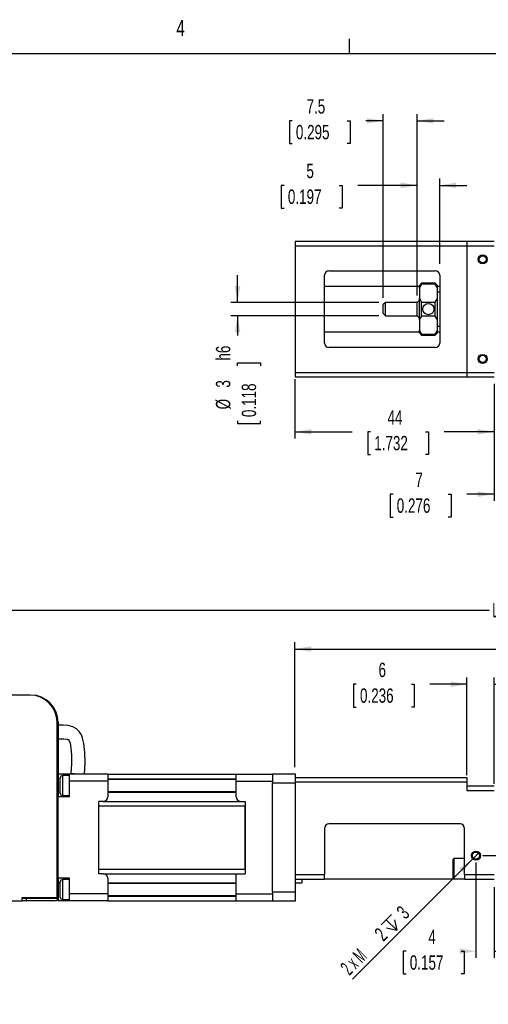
# Paper-space layout 'Layout1' of a CAD drawing. Extents: x 11 to 421, y 5 to 275.
# Tile 7 of 8: x 217 to 286, y 130 to 275. Entities that reach past the tile are written whole.
import ezdxf
from ezdxf.enums import TextEntityAlignment as Align

# ---------------------------------------------------------------- set-up
doc = ezdxf.new("R2010")
doc.units = 0
doc.layers.get('0').update_dxf_attribs({"linetype": 'CONTINUOUS'})
doc.dimstyles.new('SLDDIMSTYLE0', dxfattribs={"dimtxt": 2.116667, "dimasz": 2.4, "dimexe": 0, "dimexo": 0.0625, "dimgap": 0.529167, "dimtad": 0, "dimlfac": 1.5, "dimrnd": 1e-09, "dimzin": 12, "dimsah": 1, "dimcen": 0.09, "dimazin": 3, "dimtfac": 1, "dimtofl": 0, "dimtmove": 0, "dimatfit": 3})
doc.dimstyles.new('SLDDIMSTYLE1', dxfattribs={"dimtxt": 2.116667, "dimasz": 2.4, "dimexe": 0, "dimexo": 0.0625, "dimgap": 0.529167, "dimtad": 0, "dimlfac": 1.5, "dimrnd": 1e-09, "dimzin": 12, "dimsah": 1, "dimcen": 0.09, "dimazin": 3, "dimtfac": 1, "dimtmove": 0, "dimatfit": 3})
doc.dimstyles.new('SLDDIMSTYLE2', dxfattribs={"dimtxt": 2.116667, "dimasz": 2.4, "dimexe": 0, "dimexo": 0.0625, "dimgap": 0.529167, "dimtad": 1, "dimlfac": 1.5, "dimrnd": 1e-09, "dimzin": 12, "dimblk1": 'NONE', "dimsah": 1, "dimcen": 0, "dimazin": 3, "dimtfac": 1, "dimtmove": 0, "dimatfit": 3})

# ---------------------------------------------------------------- blocks, each defined once
blk = doc.blocks.new('_D_51')
at = {"color": 7, "linetype": 'CONTINUOUS'}
for p, q in [((197.95, 174.25), (197.95, 189.2)), ((377.22, 159.02), (377.22, 189.2)), ((197.95, 188.2), (286.5, 188.2)), ((377.22, 188.2), (288.67, 188.2))]:
    blk.add_line(p, q, dxfattribs=at)
for points in [[(197.95, 188.2), (200.35, 187.8), (200.35, 188.6)], [(377.22, 188.2), (374.82, 188.6), (374.82, 187.8)]]:
    blk.add_solid(points, dxfattribs=at)
at = {"color": 7, "linetype": 'CONTINUOUS', "width": 0.7}
blk.add_text('L', height=2.12, dxfattribs=at).set_placement((286.93, 186.52, 58.52), align=Align.BOTTOM_LEFT)
blk = doc.blocks.new('_D_52')
at = {"color": 7, "linetype": 'CONTINUOUS'}
for p, q in [((257.88, 165.05), (257.88, 183.48)), ((377.22, 159.02), (377.22, 183.48)), ((257.88, 182.48), (315.11, 182.48)), ((377.22, 182.48), (319.36, 182.48))]:
    blk.add_line(p, q, dxfattribs=at)
for points in [[(257.88, 182.48), (260.28, 182.08), (260.28, 182.88)], [(377.22, 182.48), (374.82, 182.88), (374.82, 182.08)]]:
    blk.add_solid(points, dxfattribs=at)
at = {"color": 7, "linetype": 'CONTINUOUS', "width": 0.7}
blk.add_text('AL', height=2.117, dxfattribs=at).set_placement((315.54, 180.79, 58.52), align=Align.BOTTOM_LEFT)
blk = doc.blocks.new('SW_SYMBOL_HOLE_DEPTH')
at = {"color": 0, "linetype": 'CONTINUOUS'}
for p, q in [((0, 875), (800, 875)), ((100, 555), (400, 75)), ((400, 875), (400, 75)), ((700, 555), (400, 75))]:
    blk.add_line(p, q, dxfattribs=at)
blk = doc.blocks.new('_D_56')
at = {"color": 7, "linetype": 'CONTINUOUS'}
for q in [(285.02, 152.49), (266.34, 133.81)]:
    blk.add_line((284.08, 151.55), q, dxfattribs=at)
blk.add_solid([(284.08, 151.55), (282.1, 150.13), (282.66, 149.57)], dxfattribs=at)
at = {"color": 7, "linetype": 'CONTINUOUS', "xscale": 0.0027037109, "yscale": 0.0027037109, "zscale": 0.0027037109, "rotation": 45}
blk.add_blockref('SW_SYMBOL_HOLE_DEPTH', (272.25, 140.13), dxfattribs=at)
at = {"color": 7, "linetype": 'CONTINUOUS'}
for s, height, width, p in [('3', 2.12, 0.7, (274.6, 142.06, 58.52)), ('2', 2.12, 0.7, (271.35, 138.81, 58.52)), ('2 x M', 2.117, 0.56, (266.35, 133.81, 58.52))]:
    blk.add_text(s, height=height, rotation=45, dxfattribs=dict(at, width=width)).set_placement(p, align=Align.BOTTOM_LEFT)
blk = doc.blocks.new('_NONE')
blk = doc.blocks.new('_D_57')
at = {"color": 7, "linetype": 'CONTINUOUS'}
for p, q in [((284.55, 151.02), (284.55, 136.92)), ((287.22, 147.35), (287.22, 136.92)), ((274.27, 137.92), (273.84, 137.92)), ((273.84, 137.92), (273.84, 134.56)), ((282.38, 137.92), (282.81, 137.92)), ((282.81, 137.92), (282.81, 134.56)), ((287.22, 137.92), (291.22, 137.92)), ((273.84, 134.56), (274.27, 134.56)), ((282.81, 134.56), (282.38, 134.56))]:
    blk.add_line(p, q, dxfattribs=at)
for points in [[(284.55, 137.92), (282.15, 138.32), (282.15, 137.52)], [(287.22, 137.92), (289.62, 137.52), (289.62, 138.32)]]:
    blk.add_solid(points, dxfattribs=at)
at = {"color": 7, "linetype": 'CONTINUOUS', "width": 0.7}
for s, height, p in [('4', 2.12, (277.54, 138.35, 58.52)), ('0.157', 2.117, (274.8, 134.56, 58.52))]:
    blk.add_text(s, height=height, dxfattribs=at).set_placement(p, align=Align.BOTTOM_LEFT)
blk = doc.blocks.new('_D_58')
at = {"color": 7, "linetype": 'CONTINUOUS'}
for p, q in [((295.99, 152.02), (295.99, 156.02)), ((285.55, 152.02), (296.99, 152.02)), ((295.99, 148.35), (295.99, 143.25)), ((295.99, 140.51), (295.99, 140.94)), ((295.99, 140.94), (299.35, 140.94)), ((299.35, 140.94), (299.35, 140.51)), ((295.99, 132.4), (295.99, 131.97)), ((299.35, 131.97), (299.35, 132.4)), ((295.99, 131.97), (299.35, 131.97))]:
    blk.add_line(p, q, dxfattribs=at)
for points in [[(295.99, 152.02), (296.39, 154.42), (295.59, 154.42)], [(295.99, 148.35), (295.59, 145.95), (296.39, 145.95)]]:
    blk.add_solid(points, dxfattribs=at)
at = {"color": 7, "linetype": 'CONTINUOUS', "width": 0.7}
for s, p in [('5.5', (295.56, 134.5, 58.52)), ('0.217', (299.35, 132.94, 58.52))]:
    blk.add_text(s, height=2.117, rotation=90, dxfattribs=at).set_placement(p, align=Align.BOTTOM_LEFT)
blk = doc.blocks.new('_D_60')
at = {"color": 7, "linetype": 'CONTINUOUS'}
for p, q in [((266.92, 177.28), (266.49, 177.28)), ((266.49, 177.28), (266.49, 173.92)), ((275.03, 177.28), (275.46, 177.28)), ((275.46, 177.28), (275.46, 173.92)), ((283.22, 177.28), (277.77, 177.28)), ((283.22, 163.89), (283.22, 178.28)), ((287.22, 162.62), (287.22, 178.28)), ((287.22, 177.28), (291.22, 177.28)), ((266.49, 173.92), (266.92, 173.92)), ((275.46, 173.92), (275.03, 173.92))]:
    blk.add_line(p, q, dxfattribs=at)
for points in [[(283.22, 177.28), (280.82, 177.68), (280.82, 176.88)], [(287.22, 177.28), (289.62, 176.88), (289.62, 177.68)]]:
    blk.add_solid(points, dxfattribs=at)
at = {"color": 7, "linetype": 'CONTINUOUS', "width": 0.7}
for s, height, p in [('6', 2.12, (270.19, 177.71, 58.52)), ('0.236', 2.117, (267.46, 173.92, 58.52))]:
    blk.add_text(s, height=height, rotation=360, dxfattribs=at).set_placement(p, align=Align.BOTTOM_LEFT)
blk = doc.blocks.new('_D_72')
at = {"color": 7, "linetype": 'CONTINUOUS'}
for p, q in [((257.88, 222.27), (257.88, 213.51)), ((287.22, 221.6), (287.22, 213.51)), ((257.88, 214.51), (266.29, 214.51)), ((269.03, 214.51), (268.6, 214.51)), ((268.6, 214.51), (268.6, 211.15)), ((277.14, 214.51), (277.57, 214.51)), ((277.57, 214.51), (277.57, 211.15)), ((287.22, 214.51), (279.88, 214.51)), ((268.6, 211.15), (269.03, 211.15)), ((277.57, 211.15), (277.14, 211.15))]:
    blk.add_line(p, q, dxfattribs=at)
for points in [[(257.88, 214.51), (260.28, 214.11), (260.28, 214.91)], [(287.22, 214.51), (284.82, 214.91), (284.82, 214.11)]]:
    blk.add_solid(points, dxfattribs=at)
at = {"color": 7, "linetype": 'CONTINUOUS', "width": 0.7}
for s, p in [('44', (271.52, 214.94, -74.91)), ('1.732', (269.56, 211.15, -74.91))]:
    blk.add_text(s, height=2.117, dxfattribs=at).set_placement(p, align=Align.BOTTOM_LEFT)
blk = doc.blocks.new('_D_73')
at = {"color": 7, "linetype": 'CONTINUOUS'}
for p, q in [((291.88, 224.94), (291.88, 204.31)), ((287.22, 221.6), (287.22, 204.31)), ((272.35, 205.31), (271.92, 205.31)), ((271.92, 205.31), (271.92, 201.94)), ((280.46, 205.31), (280.88, 205.31)), ((280.88, 205.31), (280.88, 201.94)), ((287.22, 205.31), (283.2, 205.31)), ((291.88, 205.31), (295.88, 205.31)), ((271.92, 201.94), (272.35, 201.94)), ((280.88, 201.94), (280.46, 201.94))]:
    blk.add_line(p, q, dxfattribs=at)
for points in [[(287.22, 205.31), (284.82, 205.71), (284.82, 204.91)], [(291.88, 205.31), (294.28, 204.91), (294.28, 205.71)]]:
    blk.add_solid(points, dxfattribs=at)
at = {"color": 7, "linetype": 'CONTINUOUS', "width": 0.7}
for s, height, p in [('7', 2.12, (275.62, 205.74, -74.91)), ('0.276', 2.117, (272.88, 201.94, -74.91))]:
    blk.add_text(s, height=height, dxfattribs=at).set_placement(p, align=Align.BOTTOM_LEFT)
blk = doc.blocks.new('_D_81')
at = {"color": 7, "linetype": 'CONTINUOUS'}
for p, q in [((275.88, 234.6), (275.88, 251.85)), ((279.22, 239.27), (279.22, 251.85)), ((256.29, 250.85), (255.86, 250.85)), ((255.86, 250.85), (255.86, 247.49)), ((264.4, 250.85), (264.83, 250.85)), ((264.83, 250.85), (264.83, 247.49)), ((275.88, 250.85), (267.14, 250.85)), ((279.22, 250.85), (283.22, 250.85)), ((255.86, 247.49), (256.29, 247.49)), ((264.83, 247.49), (264.4, 247.49))]:
    blk.add_line(p, q, dxfattribs=at)
for points in [[(275.88, 250.85), (273.48, 251.25), (273.48, 250.45)], [(279.22, 250.85), (281.62, 250.45), (281.62, 251.25)]]:
    blk.add_solid(points, dxfattribs=at)
at = {"color": 7, "linetype": 'CONTINUOUS', "width": 0.7}
for s, height, p in [('5', 2.12, (259.56, 251.28, -74.91)), ('0.197', 2.117, (256.83, 247.49, -74.91))]:
    blk.add_text(s, height=height, dxfattribs=at).set_placement(p, align=Align.BOTTOM_LEFT)
blk = doc.blocks.new('_D_82')
at = {"color": 7, "linetype": 'CONTINUOUS'}
for p, q in [((270.88, 234.27), (270.88, 261.37)), ((275.88, 234.6), (275.88, 261.37)), ((257.48, 260.37), (257.05, 260.37)), ((257.05, 260.37), (257.05, 257.01)), ((265.58, 260.37), (266.01, 260.37)), ((266.01, 260.37), (266.01, 257.01)), ((270.88, 260.37), (268.33, 260.37)), ((275.88, 260.37), (279.88, 260.37)), ((257.05, 257.01), (257.48, 257.01)), ((266.01, 257.01), (265.58, 257.01))]:
    blk.add_line(p, q, dxfattribs=at)
for points in [[(270.88, 260.37), (268.48, 260.77), (268.48, 259.97)], [(275.88, 260.37), (278.28, 259.97), (278.28, 260.77)]]:
    blk.add_solid(points, dxfattribs=at)
at = {"color": 7, "linetype": 'CONTINUOUS', "width": 0.7}
for s, p in [('7.5', (259.58, 260.8, -74.91)), ('0.295', (258.01, 257.01, -74.91))]:
    blk.add_text(s, height=2.117, dxfattribs=at).set_placement(p, align=Align.BOTTOM_LEFT)
blk = doc.blocks.new('_D_83')
at = {"color": 7, "linetype": 'CONTINUOUS'}
for p, q in [((249.41, 233.6), (249.41, 237.6)), ((270.22, 233.6), (248.41, 233.6)), ((270.22, 231.6), (248.41, 231.6)), ((249.41, 231.6), (249.41, 228.72)), ((249.41, 224.26), (249.41, 224.69)), ((249.41, 224.69), (252.78, 224.69)), ((252.78, 224.69), (252.78, 224.26)), ((249.41, 216.15), (249.41, 215.72)), ((249.41, 215.72), (252.78, 215.72)), ((252.78, 215.72), (252.78, 216.15))]:
    blk.add_line(p, q, dxfattribs=at)
for points in [[(249.41, 233.6), (249.81, 236), (249.01, 236)], [(249.41, 231.6), (249.01, 229.2), (249.81, 229.2)]]:
    blk.add_solid(points, dxfattribs=at)
at = {"color": 7, "linetype": 'CONTINUOUS', "width": 0.7}
for s, height, p in [('h6', 2.117, (248.98, 225.01, -74.91)), ('3', 2.12, (248.98, 221.02, -74.91)), ('0.118', 2.117, (252.78, 216.68, -74.91)), ('%%c', 2.117, (248.98, 217.82, -74.91))]:
    blk.add_text(s, height=height, rotation=90, dxfattribs=at).set_placement(p, align=Align.BOTTOM_LEFT)

psp = doc.layouts.get("Layout1")

# ---------------------------------------------------------------- linework, layer by layer
at = {"color": 7, "linetype": 'CONTINUOUS'}
for p, q in [((265.9317, 270.3087), (265.9317, 272.4626)), ((15.9068, 270.3087), (415.9568, 270.3087)), ((257.8831, 242.6019), (283.2165, 242.6019)), ((257.8831, 242.6019), (257.8831, 241.9352)), ((283.2165, 242.6019), (283.2165, 241.9352)), ((283.2165, 242.6019), (287.2165, 242.6019)), ((257.8831, 241.9352), (283.2165, 241.9352)), ((257.8831, 241.9352), (257.8831, 223.2685)), ((283.2165, 241.9352), (283.2165, 223.2685)), ((283.2165, 241.9352), (287.2165, 241.9352)), ((262.8831, 238.2685), (278.5498, 238.2685)), ((262.2165, 227.6019), (262.2165, 237.6019)), ((279.2165, 237.6019), (279.2165, 227.6019)), ((276.2165, 235.9352), (262.2165, 235.9352)), ((276.5498, 236.4352), (276.2165, 236.1019)), ((276.2165, 235.7135), (276.2165, 236.1019)), ((276.2165, 235.7135), (276.2165, 234.2043)), ((278.5498, 236.4352), (276.5498, 236.4352)), ((276.5498, 236.2974), (276.5498, 236.4352)), ((278.5498, 236.2974), (276.5498, 236.2974)), ((278.8831, 236.1019), (278.5498, 236.4352)), ((278.5498, 236.2974), (278.5498, 236.4352)), ((278.8831, 235.7135), (278.8831, 236.1019)), ((279.2165, 235.9352), (278.8831, 235.9352)), ((278.8831, 234.2043), (278.8831, 235.7135)), ((276.2165, 233.9352), (275.8831, 233.6019)), ((276.2165, 230.9995), (276.2165, 234.2043)), ((279.2165, 235.1019), (278.8831, 235.1019)), ((278.8831, 230.9995), (278.8831, 234.2043)), ((271.2165, 233.6019), (270.8831, 233.2685)), ((270.8831, 231.9352), (270.8831, 233.2685)), ((275.8831, 233.6019), (271.2165, 233.6019)), ((271.2165, 231.6019), (271.2165, 233.6019)), ((275.8831, 231.6019), (275.8831, 233.6019)), ((276.5498, 231.5834), (276.5498, 233.6204)), ((276.5498, 233.6204), (278.5498, 233.6204)), ((278.5498, 231.5834), (278.5498, 233.6204)), ((270.8831, 231.9352), (271.2165, 231.6019)), ((271.2165, 231.6019), (275.8831, 231.6019)), ((275.8831, 231.6019), (276.2165, 231.2685)), ((276.2165, 230.9995), (276.2165, 229.4902)), ((278.5498, 231.5834), (276.5498, 231.5834)), ((278.8831, 229.4902), (278.8831, 230.9995)), ((276.2165, 229.1019), (276.2165, 229.4902)), ((278.8831, 230.1019), (279.2165, 230.1019)), ((278.8831, 229.1019), (278.8831, 229.4902)), ((262.2165, 229.2685), (276.2165, 229.2685)), ((276.2165, 229.1019), (276.5498, 228.7685)), ((276.5498, 228.9063), (278.5498, 228.9063)), ((276.5498, 228.7685), (276.5498, 228.9063)), ((276.5498, 228.7685), (278.5498, 228.7685)), ((278.5498, 228.7685), (278.8831, 229.1019)), ((278.5498, 228.7685), (278.5498, 228.9063)), ((278.8831, 229.2685), (279.2165, 229.2685)), ((278.5498, 226.9352), (262.8831, 226.9352)), ((257.8831, 223.2685), (283.2165, 223.2685)), ((257.8831, 223.2685), (257.8831, 222.6019)), ((257.8831, 222.6019), (283.2165, 222.6019)), ((283.2165, 223.2685), (283.2165, 222.6019)), ((283.2165, 223.2685), (287.2165, 223.2685)), ((283.2165, 222.6019), (287.2165, 222.6019)), ((218.8165, 175.6863), (210.9498, 175.6863)), ((222.8165, 145.8196), (222.8165, 171.6863)), ((222.9498, 171.6863), (222.9498, 160.6863)), ((225.8501, 164.0196), (224.8543, 164.1108)), ((224.6165, 164.0196), (222.9498, 164.0196)), ((223.2831, 162.353), (223.2831, 163.4863)), ((224.6165, 163.8196), (223.6165, 163.8196)), ((230.2831, 164.0196), (224.6165, 164.0196)), ((224.6165, 163.0063), (224.6165, 164.0196)), ((224.6165, 160.6863), (224.6165, 163.0063)), ((230.2831, 163.0063), (224.6165, 163.0063)), ((230.2831, 164.0196), (249.2165, 164.0196)), ((230.2831, 164.0196), (230.2831, 163.0063)), ((249.2165, 163.2196), (230.2831, 163.2196)), ((230.2831, 163.0063), (230.2831, 160.6863)), ((249.2165, 163.0063), (249.2165, 164.0196)), ((249.2165, 164.0196), (254.5498, 164.0196)), ((249.2165, 163.0063), (254.5498, 163.0063)), ((249.2165, 160.6863), (249.2165, 163.0063)), ((254.5498, 164.053), (254.5498, 162.7196)), ((254.5498, 164.053), (257.8831, 164.053)), ((257.8831, 162.7196), (254.5498, 162.7196)), ((254.5498, 146.653), (254.5498, 162.7196)), ((257.8831, 164.053), (257.8831, 163.2592)), ((257.8831, 163.553), (283.2165, 163.553)), ((257.8831, 163.2592), (257.8831, 162.8863)), ((257.8831, 162.8863), (257.8831, 149.2196)), ((257.8831, 162.8863), (283.2165, 162.8863)), ((257.8831, 162.7196), (257.8831, 146.653)), ((283.2165, 163.553), (283.2165, 162.8863)), ((283.2165, 162.8863), (283.2165, 161.6196)), ((223.2831, 161.2196), (223.2831, 162.353)), ((230.2831, 161.4863), (249.2165, 161.4863)), ((283.2165, 162.2863), (287.2165, 162.2863)), ((283.2165, 161.6196), (287.2165, 161.6196)), ((224.6165, 160.6863), (222.9498, 160.6863)), ((222.9498, 148.6863), (222.9498, 160.6863)), ((223.6165, 160.8863), (224.6165, 160.8863)), ((229.6165, 160.0196), (228.9498, 160.0196)), ((228.9498, 149.353), (228.9498, 160.0196)), ((229.6165, 160.0196), (249.8831, 160.0196)), ((249.8831, 160.0196), (250.5498, 160.0196)), ((250.5498, 160.0196), (250.5498, 149.353)), ((228.9498, 159.353), (250.5498, 159.353)), ((228.9498, 150.0196), (228.9498, 159.353)), ((250.5498, 150.0196), (250.5498, 159.353)), ((262.2165, 156.0196), (262.2165, 149.2196)), ((282.2165, 156.6863), (262.8831, 156.6863)), ((282.8831, 149.2196), (282.8831, 156.0196)), ((281.2165, 150.0863), (281.2165, 151.453)), ((282.8831, 151.5863), (281.3498, 151.5863)), ((228.9498, 150.0196), (250.5498, 150.0196)), ((281.2165, 148.7196), (281.2165, 150.0863)), ((224.6165, 148.6863), (222.9498, 148.6863)), ((222.9498, 148.6863), (222.9498, 145.753)), ((223.2831, 147.0196), (223.2831, 148.153)), ((224.6165, 148.4863), (223.6165, 148.4863)), ((224.6165, 146.3663), (224.6165, 148.6863)), ((229.6165, 149.353), (228.9498, 149.353)), ((229.6165, 149.353), (249.2165, 149.353)), ((230.2831, 148.6863), (230.2831, 146.3663)), ((249.2165, 146.3663), (249.2165, 149.353)), ((249.2165, 149.353), (250.5498, 149.353)), ((257.8831, 149.2196), (262.2165, 149.2196)), ((257.8831, 148.553), (262.2165, 148.553)), ((258.8831, 148.553), (258.8831, 148.0196)), ((262.2165, 148.553), (262.2165, 149.2196)), ((282.8831, 148.553), (262.2165, 148.553)), ((281.3498, 148.5863), (282.8831, 148.5863)), ((282.8831, 149.2196), (287.2165, 149.2196)), ((282.8831, 149.2196), (282.8831, 148.553)), ((282.8831, 148.553), (287.2165, 148.553)), ((223.2831, 145.8863), (223.2831, 147.0196)), ((249.2165, 147.8863), (230.2831, 147.8863)), ((254.5498, 146.653), (257.8831, 146.653)), ((254.5498, 146.653), (254.5498, 145.3196)), ((257.8831, 148.0196), (258.8831, 148.0196)), ((257.8831, 146.653), (257.8831, 145.3196)), ((210.9498, 145.353), (217.6498, 145.353)), ((217.6498, 145.8196), (222.8165, 145.8196)), ((217.6498, 145.353), (217.6498, 145.8196)), ((217.6498, 145.753), (218.3165, 145.753)), ((218.3165, 145.353), (217.6498, 145.353)), ((218.3165, 145.753), (222.9498, 145.753)), ((218.3165, 145.353), (218.3165, 145.753)), ((222.5498, 145.353), (218.3165, 145.353)), ((222.5498, 145.753), (222.5498, 145.8196)), ((222.9498, 145.753), (222.9498, 145.353)), ((224.6165, 145.353), (222.9498, 145.353)), ((223.6165, 145.553), (224.6165, 145.553)), ((230.2831, 146.3663), (224.6165, 146.3663)), ((224.6165, 145.353), (224.6165, 146.3663)), ((230.2831, 145.353), (224.6165, 145.353)), ((230.2831, 146.3663), (230.2831, 145.353)), ((230.2831, 146.153), (249.2165, 146.153)), ((230.2831, 145.353), (249.2165, 145.353)), ((249.2165, 145.353), (249.2165, 146.3663)), ((249.2165, 146.3663), (254.5498, 146.3663)), ((249.2165, 145.353), (254.5498, 145.353)), ((257.8831, 145.3196), (254.5498, 145.3196))]:
    psp.add_line(p, q, dxfattribs=at)
at = {"color": 8, "linetype": 'CONTINUOUS'}
for p, q in [((223.6165, 163.8196), (223.6165, 162.353)), ((230.2831, 163.353), (249.2165, 163.353)), ((223.2831, 161.353), (222.9498, 161.353)), ((223.6165, 162.353), (223.6165, 160.8863)), ((230.2831, 161.353), (249.2165, 161.353)), ((281.3498, 150.0863), (281.3498, 151.5863)), ((281.3498, 148.5863), (281.3498, 150.0863)), ((223.6165, 148.4863), (223.6165, 147.0196)), ((223.2831, 148.0196), (222.9498, 148.0196)), ((223.6165, 147.0196), (223.6165, 145.553)), ((230.2831, 148.0196), (249.2165, 148.0196)), ((230.2831, 146.0196), (249.2165, 146.0196))]:
    psp.add_line(p, q, dxfattribs=at)
at = {"color": 7, "linetype": 'CONTINUOUS', "flags": 128}
for points in [[(276.5498, 236.2974), (276.3888, 236.0486), (276.2165, 235.7135)], [(278.8831, 235.7135), (278.8752, 235.7318), (278.5498, 236.2974)], [(276.2165, 234.2043), (276.2244, 234.186), (276.5498, 233.6204)], [(278.5498, 233.6204), (278.7108, 233.8692), (278.8831, 234.2043)], [(276.5498, 231.5834), (276.3888, 231.3345), (276.2165, 230.9995)], [(278.8831, 230.9995), (278.8752, 231.0177), (278.5498, 231.5834)], [(276.2165, 229.4902), (276.2244, 229.472), (276.5498, 228.9063)], [(278.5498, 228.9063), (278.7108, 229.1552), (278.8831, 229.4902)], [(226.8501, 164.0196), (226.9256, 165.6791), (226.9103, 167.2267), (226.7744, 168.5685), (226.5227, 169.5114), (226.3892, 169.8141), (226.2649, 170.0391), (226.0514, 170.3375), (225.6775, 170.6971), (225.1325, 171.006), (224.4621, 171.185), (223.7302, 171.2429), (222.9498, 171.2309)], [(222.9498, 169.2309), (223.8249, 169.24), (224.2835, 169.1837), (224.3828, 169.1527), (224.4345, 169.1314), (224.4899, 169.0879), (224.5844, 168.9535), (224.7202, 168.6047), (224.8537, 167.8827), (224.9225, 166.8136), (224.9237, 165.5409), (224.8543, 164.1108)]]:
    psp.add_lwpolyline(points, dxfattribs=at)
at = {"color": 7, "linetype": 'CONTINUOUS'}
for centre, radius in [((285.5498, 239.9352), 0.6667), ((285.5498, 239.9352), 0.5223), ((277.5498, 232.6019), 0.8333), ((285.5498, 225.2685), 0.6667), ((285.5498, 225.2685), 0.5223), ((284.5498, 152.0196), 0.6667), ((284.5498, 152.0196), 0.5223)]:
    psp.add_circle(centre, radius, dxfattribs=at)
for centre, radius, start, end in [((262.8831, 237.6019), 0.6667, 90, 180), ((278.5498, 237.6019), 0.6667, 360, 90), ((262.8831, 227.6019), 0.6667, 180, 270), ((278.5498, 227.6019), 0.6667, 270, 0), ((218.8165, 171.6863), 4, 0, 90), ((218.9498, 171.6863), 4, 0, 90), ((223.6165, 163.4863), 0.3333, 90, 180), ((223.6165, 161.2196), 0.3333, 180, 270), ((229.6165, 160.6863), 0.6667, 270, 0), ((249.8831, 160.6863), 0.6667, 180, 270), ((262.8831, 156.0196), 0.6667, 90, 180), ((282.2165, 156.0196), 0.6667, 0, 90), ((281.3498, 151.453), 0.1333, 90, 180), ((223.6165, 148.153), 0.3333, 90, 180), ((229.6165, 148.6863), 0.6667, 0, 90), ((281.3498, 148.7196), 0.1333, 180, 270), ((222.5498, 145.753), 0.4, 270, 0), ((223.6165, 145.8863), 0.3333, 180, 270)]:
    psp.add_arc(centre, radius, start, end, dxfattribs=at)

# ---------------------------------------------------------------- texts
at = {"color": 7, "linetype": 'CONTINUOUS', "width": 0.7}
psp.add_text('4', height=2.3813, dxfattribs=at).set_placement((240.3932, 272.1561), align=Align.BOTTOM_LEFT)

# ---------------------------------------------------------------- dimensions: what is measured, and where the dimension line sits
at = {"color": 7, "linetype": 'CONTINUOUS'}
for base, p1, p2, dimstyle, picture, middle in [((275.8831, 260.3693), (270.8831, 233.2685), (275.8831, 233.6019), 'SLDDIMSTYLE1', '_D_82', (261.5304, 260.3693)), ((279.2165, 250.8499), (275.8831, 233.6019), (279.2165, 238.2685), 'SLDDIMSTYLE1', '_D_81', (260.3453, 250.8499)), ((291.8831, 205.3077), (287.2165, 222.6019), (291.8831, 225.9352), 'SLDDIMSTYLE1', '_D_73', (276.4009, 205.3077)), ((257.8831, 214.5131), (287.2165, 222.6019), (257.8831, 223.2685), 'SLDDIMSTYLE0', '_D_72', (273.0826, 214.5131)), ((287.2165, 177.2787), (283.2165, 162.8863), (287.2165, 161.6196), 'SLDDIMSTYLE1', '_D_60', (270.9764, 177.2787)), ((284.5498, 137.9238), (287.2165, 148.353), (284.5498, 152.0196), 'SLDDIMSTYLE1', '_D_57', (278.3226, 137.9238))]:
    dim = psp.add_linear_dim(base=base, p1=p1, p2=p2, dimstyle=dimstyle, dxfattribs=at)
    dim.commit()
    dim.dimension.update_dxf_attribs({"geometry": picture, "text_midpoint": middle, "dimtype": 160})
dim = psp.add_linear_dim(base=(249.4124, 231.6019), p1=(271.2165, 233.6019), p2=(271.2165, 231.6019), angle=90, text='%%c<>h6', dimstyle='SLDDIMSTYLE1', dxfattribs=at)
dim.commit()
dim.dimension.update_dxf_attribs({"geometry": '_D_83', "text_midpoint": (249.4124, 221.8441), "dimtype": 160})
for base, p1, text, picture, middle in [((377.2165, 188.1987), (197.9498, 173.253), 'L', '_D_51', (287.5831, 188.1987)), ((377.2165, 182.476), (257.8831, 164.053), 'AL', '_D_52', (317.2328, 182.476))]:
    dim = psp.add_linear_dim(base=base, p1=p1, p2=(377.2165, 158.0196), text=text, dimstyle='SLDDIMSTYLE0', dxfattribs=at)
    dim.commit()
    dim.dimension.update_dxf_attribs({"geometry": picture, "text_midpoint": middle, "dimtype": 160})
dim = psp.add_linear_dim(base=(295.9854, 148.353), p1=(284.5498, 152.0196), p2=(287.2165, 148.353), angle=90, dimstyle='SLDDIMSTYLE1', dxfattribs=at)
dim.commit()
dim.dimension.update_dxf_attribs({"geometry": '_D_58', "text_midpoint": (295.9854, 136.4564), "dimtype": 160})
dim = psp.add_diameter_dim_2p(p1=(285.0212, 152.491), p2=(284.0784, 151.5482), text='2 x M<>{\\fGDT;x}3', dimstyle='SLDDIMSTYLE2', override={"dimpost": '<>'}, dxfattribs=at)
dim.commit()
dim.dimension.update_dxf_attribs({"geometry": '_D_56', "text_midpoint": (270.9673, 138.4372), "dimtype": 163})

doc.saveas('drawing.dxf')
